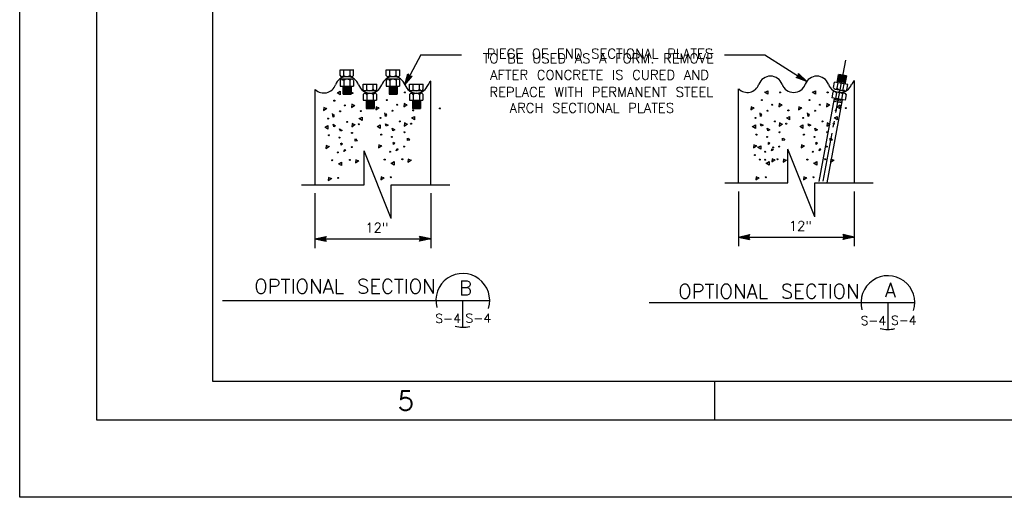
# Model space of a CAD drawing. Extents: x -18.3 to 23.7, y -15.8 to 14.2.
# Tile 1 of 19: x -18.3 to -5.6, y -15.8 to -9.6. Entities that reach past the tile are written whole.
import ezdxf
from ezdxf.enums import TextEntityAlignment as Align

# ---------------------------------------------------------------- set-up
doc = ezdxf.new("R2010")
doc.units = 0
doc.header["$MEASUREMENT"] = 0
doc.layers.add('01', color=7, linetype='CONTINUOUS')
doc.layers.add('02', color=7, linetype='CONTINUOUS')
doc.styles.add('TXT_SHX', font='txt.shx')

msp = doc.modelspace()

# ---------------------------------------------------------------- linework, layer by layer
at = {"layer": '01', "color": 7, "linetype": 'CONTINUOUS'}
for p, q in [((-18.338, -15.789), (-18.338, 14.211)), ((-17.338, -14.789), (-17.338, 13.211)), ((-15.838, -14.289), (-15.838, 12.711)), ((-13.143, -10.061), (-13.35, -10.451)), ((-13.143, -10.061), (-12.614, -10.061)), ((-9.209, -10.061), (-8.687, -10.061)), ((-8.687, -10.061), (-8.145, -10.407)), ((-7.766, -10.808), (-7.64, -10.133)), ((-14.189, -10.257), (-14.011, -10.257)), ((-14.188, -10.331), (-14.188, -10.257)), ((-14.142, -10.331), (-14.142, -10.257)), ((-14.059, -10.331), (-14.059, -10.257)), ((-14.013, -10.331), (-14.013, -10.257)), ((-13.592, -10.257), (-13.414, -10.257)), ((-13.591, -10.331), (-13.591, -10.257)), ((-13.545, -10.331), (-13.545, -10.257)), ((-13.462, -10.331), (-13.462, -10.257)), ((-13.416, -10.331), (-13.416, -10.257)), ((-13.35, -10.451), (-13.31, -10.309)), ((-13.333, -10.418), (-13.306, -10.326)), ((-13.31, -10.309), (-13.289, -10.336)), ((-13.306, -10.326), (-13.293, -10.343)), ((-8.255, -10.337), (-8.25, -10.303)), ((-8.145, -10.407), (-8.25, -10.303)), ((-8.248, -10.341), (-8.245, -10.32)), ((-8.176, -10.387), (-8.245, -10.32)), ((-7.75, -10.421), (-7.732, -10.315)), ((-7.63, -10.346), (-7.733, -10.328)), ((-7.628, -10.333), (-7.731, -10.315)), ((-14.188, -10.393), (-14.188, -10.467)), ((-14.037, -10.378), (-14.166, -10.379)), ((-14.037, -10.378), (-14.166, -10.379)), ((-14.035, -10.345), (-14.165, -10.347)), ((-14.142, -10.393), (-14.142, -10.467)), ((-14.06, -10.393), (-14.06, -10.467)), ((-14.014, -10.393), (-14.014, -10.467)), ((-13.89, -10.44), (-13.712, -10.44)), ((-13.889, -10.514), (-13.889, -10.44)), ((-13.843, -10.514), (-13.843, -10.44)), ((-13.76, -10.514), (-13.76, -10.44)), ((-13.714, -10.514), (-13.714, -10.44)), ((-13.591, -10.393), (-13.591, -10.467)), ((-13.44, -10.378), (-13.569, -10.379)), ((-13.44, -10.378), (-13.569, -10.379)), ((-13.438, -10.345), (-13.568, -10.347)), ((-13.545, -10.393), (-13.545, -10.467)), ((-13.463, -10.393), (-13.463, -10.467)), ((-13.417, -10.393), (-13.417, -10.467)), ((-13.35, -10.451), (-13.255, -10.338)), ((-13.333, -10.418), (-13.271, -10.345)), ((-13.316, -10.387), (-13.304, -10.342)), ((-13.316, -10.387), (-13.287, -10.351)), ((-13.304, -10.342), (-13.297, -10.35)), ((-13.297, -10.35), (-13.287, -10.351)), ((-13.293, -10.343), (-13.271, -10.345)), ((-13.29, -10.44), (-13.112, -10.44)), ((-13.289, -10.336), (-13.255, -10.338)), ((-13.289, -10.514), (-13.289, -10.44)), ((-13.243, -10.514), (-13.243, -10.44)), ((-13.16, -10.514), (-13.16, -10.44)), ((-13.114, -10.514), (-13.114, -10.44)), ((-13.013, -11.743), (-13.013, -10.401)), ((-8.283, -10.356), (-8.255, -10.337)), ((-8.145, -10.407), (-8.283, -10.356)), ((-8.266, -10.353), (-8.248, -10.341)), ((-8.176, -10.387), (-8.266, -10.353)), ((-8.25, -10.352), (-8.241, -10.346)), ((-8.207, -10.368), (-8.25, -10.352)), ((-8.241, -10.346), (-8.24, -10.336)), ((-8.207, -10.368), (-8.24, -10.336)), ((-7.798, -10.486), (-7.785, -10.415)), ((-7.611, -10.446), (-7.785, -10.415)), ((-7.751, -10.494), (-7.738, -10.423)), ((-7.644, -10.425), (-7.747, -10.407)), ((-7.642, -10.413), (-7.745, -10.395)), ((-7.639, -10.398), (-7.742, -10.38)), ((-7.637, -10.385), (-7.74, -10.367)), ((-7.635, -10.373), (-7.738, -10.355)), ((-7.632, -10.36), (-7.735, -10.342)), ((-7.671, -10.508), (-7.658, -10.438)), ((-7.647, -10.44), (-7.627, -10.335)), ((-7.624, -10.517), (-7.611, -10.446)), ((-7.528, -11.712), (-7.528, -10.394)), ((-14.513, -11.743), (-14.513, -10.51)), ((-14.188, -10.467), (-14.014, -10.467)), ((-14.151, -10.469), (-14.151, -10.572)), ((-14.15, -10.479), (-14.045, -10.479)), ((-14.15, -10.493), (-14.045, -10.493)), ((-14.15, -10.507), (-14.045, -10.507)), ((-14.15, -10.52), (-14.045, -10.52)), ((-14.15, -10.534), (-14.045, -10.534)), ((-14.15, -10.547), (-14.045, -10.547)), ((-14.15, -10.56), (-14.045, -10.56)), ((-14.15, -10.573), (-14.045, -10.573)), ((-14.047, -10.469), (-14.047, -10.572)), ((-13.889, -10.576), (-13.889, -10.65)), ((-13.738, -10.561), (-13.867, -10.562)), ((-13.738, -10.561), (-13.867, -10.562)), ((-13.736, -10.528), (-13.866, -10.53)), ((-13.843, -10.576), (-13.843, -10.65)), ((-13.761, -10.576), (-13.761, -10.65)), ((-13.715, -10.576), (-13.715, -10.65)), ((-13.591, -10.467), (-13.417, -10.467)), ((-13.554, -10.469), (-13.554, -10.572)), ((-13.553, -10.479), (-13.448, -10.479)), ((-13.553, -10.493), (-13.448, -10.493)), ((-13.553, -10.507), (-13.448, -10.507)), ((-13.553, -10.52), (-13.448, -10.52)), ((-13.553, -10.534), (-13.448, -10.534)), ((-13.553, -10.547), (-13.448, -10.547)), ((-13.553, -10.56), (-13.448, -10.56)), ((-13.553, -10.573), (-13.448, -10.573)), ((-13.45, -10.469), (-13.45, -10.572)), ((-13.289, -10.576), (-13.289, -10.65)), ((-13.138, -10.561), (-13.267, -10.562)), ((-13.138, -10.561), (-13.267, -10.562)), ((-13.136, -10.528), (-13.266, -10.53)), ((-13.243, -10.576), (-13.243, -10.65)), ((-13.161, -10.576), (-13.161, -10.65)), ((-13.115, -10.576), (-13.115, -10.65)), ((-9.028, -11.712), (-9.028, -10.503)), ((-7.809, -10.546), (-7.822, -10.619)), ((-7.782, -10.535), (-7.655, -10.557)), ((-7.777, -10.505), (-7.65, -10.527)), ((-7.777, -10.505), (-7.65, -10.527)), ((-7.761, -10.554), (-7.774, -10.628)), ((-7.682, -10.568), (-7.695, -10.642)), ((-7.634, -10.576), (-7.647, -10.65)), ((-13.889, -10.65), (-13.715, -10.65)), ((-13.852, -10.652), (-13.852, -10.755)), ((-13.851, -10.662), (-13.746, -10.662)), ((-13.851, -10.676), (-13.746, -10.676)), ((-13.851, -10.69), (-13.746, -10.69)), ((-13.851, -10.703), (-13.746, -10.703)), ((-13.748, -10.652), (-13.748, -10.755)), ((-13.289, -10.65), (-13.115, -10.65)), ((-13.252, -10.652), (-13.252, -10.755)), ((-13.251, -10.662), (-13.146, -10.662)), ((-13.251, -10.676), (-13.146, -10.676)), ((-13.251, -10.69), (-13.146, -10.69)), ((-13.251, -10.703), (-13.146, -10.703)), ((-13.148, -10.652), (-13.148, -10.755)), ((-7.986, -11.702), (-7.786, -10.626)), ((-7.881, -11.717), (-7.683, -10.644)), ((-7.647, -10.65), (-7.822, -10.619)), ((-7.69, -10.682), (-7.793, -10.664)), ((-7.686, -10.665), (-7.79, -10.646)), ((-7.684, -10.65), (-7.787, -10.632)), ((-13.851, -10.717), (-13.746, -10.717)), ((-13.851, -10.73), (-13.746, -10.73)), ((-13.851, -10.743), (-13.746, -10.743)), ((-13.851, -10.756), (-13.746, -10.756)), ((-13.251, -10.717), (-13.146, -10.717)), ((-13.251, -10.73), (-13.146, -10.73)), ((-13.251, -10.743), (-13.146, -10.743)), ((-13.251, -10.756), (-13.146, -10.756)), ((-7.801, -11), (-7.786, -10.921)), ((-7.931, -11.698), (-7.815, -11.076)), ((-13.875, -11.743), (-13.875, -11.305)), ((-13.526, -12.181), (-13.875, -11.305)), ((-8.39, -11.719), (-8.39, -11.281)), ((-8.041, -12.157), (-8.39, -11.281)), ((-9.205, -11.719), (-8.39, -11.719)), ((-8.041, -12.157), (-8.041, -11.719)), ((-8.041, -11.719), (-7.284, -11.719)), ((-14.69, -11.743), (-13.875, -11.743)), ((-14.514, -11.853), (-14.514, -12.564)), ((-13.526, -12.181), (-13.526, -11.743)), ((-13.526, -11.743), (-12.769, -11.743)), ((-13.014, -11.853), (-13.014, -12.564)), ((-9.029, -11.829), (-9.029, -12.54)), ((-7.529, -11.829), (-7.529, -12.54)), ((-14.514, -12.444), (-14.37, -12.413)), ((-14.514, -12.444), (-13.014, -12.444)), ((-14.514, -12.444), (-14.37, -12.475)), ((-14.477, -12.444), (-14.383, -12.424)), ((-14.477, -12.444), (-14.383, -12.464)), ((-14.441, -12.444), (-14.396, -12.434)), ((-14.441, -12.444), (-14.396, -12.453)), ((-14.396, -12.434), (-14.4, -12.444)), ((-14.4, -12.444), (-14.396, -12.453)), ((-14.383, -12.424), (-14.392, -12.444)), ((-14.392, -12.444), (-14.383, -12.464)), ((-14.37, -12.413), (-14.384, -12.444)), ((-14.384, -12.444), (-14.37, -12.475)), ((-13.014, -12.444), (-13.158, -12.413)), ((-13.144, -12.444), (-13.158, -12.413)), ((-13.014, -12.444), (-13.158, -12.475)), ((-13.158, -12.475), (-13.144, -12.444)), ((-13.051, -12.444), (-13.145, -12.424)), ((-13.136, -12.444), (-13.145, -12.424)), ((-13.051, -12.444), (-13.145, -12.464)), ((-13.145, -12.464), (-13.136, -12.444)), ((-13.087, -12.444), (-13.132, -12.435)), ((-13.128, -12.444), (-13.132, -12.435)), ((-13.087, -12.444), (-13.132, -12.454)), ((-13.132, -12.454), (-13.128, -12.444)), ((-9.029, -12.42), (-8.885, -12.389)), ((-9.029, -12.42), (-7.529, -12.42)), ((-9.029, -12.42), (-8.885, -12.451)), ((-8.992, -12.42), (-8.898, -12.4)), ((-8.992, -12.42), (-8.898, -12.44)), ((-8.956, -12.42), (-8.911, -12.41)), ((-8.956, -12.42), (-8.911, -12.429)), ((-8.911, -12.41), (-8.915, -12.42)), ((-8.915, -12.42), (-8.911, -12.429)), ((-8.898, -12.4), (-8.907, -12.42)), ((-8.907, -12.42), (-8.898, -12.44)), ((-8.885, -12.389), (-8.899, -12.42)), ((-8.899, -12.42), (-8.885, -12.451)), ((-7.529, -12.42), (-7.673, -12.389)), ((-7.659, -12.42), (-7.673, -12.389)), ((-7.529, -12.42), (-7.673, -12.451)), ((-7.673, -12.451), (-7.659, -12.42)), ((-7.566, -12.42), (-7.66, -12.4)), ((-7.651, -12.42), (-7.66, -12.4)), ((-7.566, -12.42), (-7.66, -12.44)), ((-7.66, -12.44), (-7.651, -12.42)), ((-7.602, -12.42), (-7.647, -12.411)), ((-7.643, -12.42), (-7.647, -12.411)), ((-7.602, -12.42), (-7.647, -12.43)), ((-7.647, -12.43), (-7.643, -12.42)), ((-15.713, -13.241), (-12.251, -13.241)), ((-12.603, -13.241), (-12.603, -13.59)), ((-10.184, -13.269), (-6.746, -13.269)), ((-7.095, -13.269), (-7.095, -13.618)), ((22.162, -14.289), (-15.838, -14.289)), ((-9.338, -14.289), (-9.338, -14.789)), ((22.662, -14.789), (-17.338, -14.789)), ((23.662, -15.789), (-18.338, -15.789))]:
    msp.add_line(p, q, dxfattribs=at)
for centre, radius, start, end in [((-14.036, -10.318), 0.0253, 205.1602, 336.4829), ((-13.439, -10.318), 0.0253, 205.1602, 336.4829), ((-14.399, -10.396), 0.16, 226.5769, 339.984), ((-14.099, -10.505), 0.16, 20.016, 159.984), ((-14.165, -10.403), 0.0253, 25.1602, 156.4829), ((-14.164, -10.32), 0.0253, 205.1602, 336.4829), ((-14.1, -10.441), 0.0643, 51.0772, 130.5659), ((-14.101, -10.28), 0.0643, 231.0772, 310.5659), ((-14.036, -10.401), 0.0253, 25.1602, 156.4829), ((-13.799, -10.396), 0.16, 200.016, 339.984), ((-13.499, -10.505), 0.16, 20.016, 159.984), ((-13.568, -10.403), 0.0253, 25.1602, 156.4829), ((-13.567, -10.32), 0.0253, 205.1602, 336.4829), ((-13.503, -10.441), 0.0643, 51.0772, 130.5659), ((-13.504, -10.28), 0.0643, 231.0772, 310.5659), ((-13.439, -10.401), 0.0253, 25.1602, 156.4829), ((-13.199, -10.396), 0.16, 200.016, 339.984), ((-12.898, -10.51), 0.16, 136.9899, 159.984), ((-8.914, -10.389), 0.16, 225.5312, 339.984), ((-8.614, -10.498), 0.16, 20.016, 159.984), ((-8.314, -10.389), 0.16, 200.016, 339.984), ((-8.014, -10.498), 0.16, 20.016, 159.984), ((-7.714, -10.389), 0.16, 200.016, 339.984), ((-7.413, -10.503), 0.16, 136.9899, 159.984), ((-13.866, -10.586), 0.0253, 25.1602, 156.4829), ((-13.865, -10.503), 0.0253, 205.1602, 336.4829), ((-13.801, -10.624), 0.0643, 51.0772, 130.5659), ((-13.802, -10.463), 0.0643, 231.0772, 310.5659), ((-13.737, -10.501), 0.0253, 205.1602, 336.4829), ((-13.737, -10.584), 0.0253, 25.1602, 156.4829), ((-13.266, -10.586), 0.0253, 25.1602, 156.4829), ((-13.265, -10.503), 0.0253, 205.1602, 336.4829), ((-13.201, -10.624), 0.0643, 51.0772, 130.5659), ((-13.202, -10.463), 0.0643, 231.0772, 310.5659), ((-13.137, -10.501), 0.0253, 205.1602, 336.4829), ((-13.137, -10.584), 0.0253, 25.1602, 156.4829), ((-7.786, -10.561), 0.0253, 14.3387, 145.6613), ((-7.772, -10.481), 0.0253, 194.3387, 325.6613), ((-7.73, -10.61), 0.0643, 40.2557, 119.7444), ((-7.702, -10.454), 0.0643, 220.2556, 299.7444), ((-7.66, -10.583), 0.0253, 14.3387, 145.6613), ((-7.646, -10.503), 0.0253, 194.3387, 325.6613), ((-12.599, -13.24), 0.348, 342.7089, 195.2686), ((-7.094, -13.269), 0.348, 342.7089, 195.2686), ((-12.599, -13.24), 0.348, 253.4742, 284.9216), ((-7.094, -13.269), 0.348, 253.4742, 284.9216)]:
    msp.add_arc(centre, radius, start, end, dxfattribs=at)
at = {"layer": '02', "color": 7, "linetype": 'CONTINUOUS'}
for p, q in [((-13.987, -11.15), (-13.967, -11.173)), ((-13.308, -11.142), (-13.288, -11.165)), ((-8.45, -11.142), (-8.43, -11.165)), ((-7.834, -11.142), (-7.814, -11.165))]:
    msp.add_line(p, q, dxfattribs=at)
for points in [[(-14.22, -10.554), (-14.186, -10.534), (-14.186, -10.578), (-14.227, -10.554)], [(-13.541, -10.546), (-13.507, -10.526), (-13.507, -10.57), (-13.548, -10.546)], [(-8.683, -10.546), (-8.649, -10.526), (-8.649, -10.57), (-8.69, -10.546)], [(-8.067, -10.546), (-8.033, -10.526), (-8.033, -10.57), (-8.074, -10.546)], [(-13.998, -10.722), (-14.038, -10.702), (-14.042, -10.743), (-13.998, -10.712)], [(-13.319, -10.714), (-13.359, -10.694), (-13.363, -10.735), (-13.319, -10.704)], [(-8.461, -10.714), (-8.501, -10.694), (-8.505, -10.735), (-8.461, -10.704)], [(-7.845, -10.714), (-7.885, -10.694), (-7.889, -10.735), (-7.845, -10.704)], [(-14.361, -10.762), (-14.401, -10.742), (-14.405, -10.783), (-14.361, -10.752)], [(-14.28, -10.83), (-14.267, -10.85), (-14.28, -10.867), (-14.287, -10.82)], [(-13.682, -10.754), (-13.722, -10.734), (-13.726, -10.775), (-13.682, -10.744)], [(-13.601, -10.822), (-13.588, -10.842), (-13.601, -10.859), (-13.608, -10.812)], [(-8.824, -10.754), (-8.864, -10.734), (-8.868, -10.775), (-8.824, -10.744)], [(-8.743, -10.822), (-8.73, -10.842), (-8.743, -10.859), (-8.75, -10.812)], [(-8.208, -10.754), (-8.248, -10.734), (-8.252, -10.775), (-8.208, -10.744)], [(-8.127, -10.822), (-8.114, -10.842), (-8.127, -10.859), (-8.134, -10.812)], [(-7.758, -10.735), (-7.718, -10.755), (-7.714, -10.714), (-7.758, -10.745)], [(-13.994, -10.971), (-14.034, -10.951), (-14.038, -10.992), (-13.994, -10.961)], [(-13.937, -10.887), (-13.903, -10.867), (-13.903, -10.911), (-13.944, -10.887)], [(-13.315, -10.963), (-13.355, -10.943), (-13.359, -10.984), (-13.315, -10.953)], [(-13.258, -10.879), (-13.224, -10.859), (-13.224, -10.903), (-13.265, -10.879)], [(-8.457, -10.963), (-8.497, -10.943), (-8.501, -10.984), (-8.457, -10.953)], [(-8.4, -10.879), (-8.366, -10.859), (-8.366, -10.903), (-8.407, -10.879)], [(-7.841, -10.963), (-7.881, -10.943), (-7.885, -10.984), (-7.841, -10.953)], [(-7.784, -10.879), (-7.75, -10.859), (-7.75, -10.903), (-7.791, -10.879)], [(-14.381, -10.998), (-14.347, -10.978), (-14.347, -11.022), (-14.388, -10.998)], [(-13.702, -10.99), (-13.668, -10.97), (-13.668, -11.014), (-13.709, -10.99)], [(-8.844, -10.99), (-8.81, -10.97), (-8.81, -11.014), (-8.851, -10.99)], [(-8.228, -10.99), (-8.194, -10.97), (-8.194, -11.014), (-8.235, -10.99)], [(-14.176, -11.2), (-14.159, -11.214), (-14.176, -11.231), (-14.179, -11.204)], [(-13.964, -11.173), (-13.994, -11.18), (-13.994, -11.15)], [(-13.497, -11.192), (-13.48, -11.206), (-13.497, -11.223), (-13.5, -11.196)], [(-13.285, -11.165), (-13.315, -11.172), (-13.315, -11.142)], [(-8.639, -11.192), (-8.622, -11.206), (-8.639, -11.223), (-8.642, -11.196)], [(-8.427, -11.165), (-8.457, -11.172), (-8.457, -11.142)], [(-8.023, -11.192), (-8.006, -11.206), (-8.023, -11.223), (-8.026, -11.196)], [(-7.811, -11.165), (-7.841, -11.172), (-7.841, -11.142)], [(-14.327, -11.254), (-14.367, -11.234), (-14.371, -11.275), (-14.327, -11.244)], [(-14.125, -11.281), (-14.118, -11.301), (-14.139, -11.311), (-14.129, -11.281)], [(-13.648, -11.246), (-13.688, -11.226), (-13.692, -11.267), (-13.648, -11.236)], [(-13.446, -11.273), (-13.439, -11.293), (-13.46, -11.303), (-13.45, -11.273)], [(-8.79, -11.246), (-8.83, -11.226), (-8.834, -11.267), (-8.79, -11.236)], [(-8.774, -11.258), (-8.74, -11.238), (-8.74, -11.282), (-8.781, -11.258)], [(-8.588, -11.273), (-8.581, -11.293), (-8.602, -11.303), (-8.592, -11.273)], [(-8.174, -11.246), (-8.214, -11.226), (-8.218, -11.267), (-8.174, -11.236)], [(-7.972, -11.273), (-7.965, -11.293), (-7.986, -11.303), (-7.976, -11.273)], [(-14.203, -11.472), (-14.169, -11.452), (-14.169, -11.496), (-14.21, -11.472)], [(-13.944, -11.439), (-13.984, -11.419), (-13.988, -11.46), (-13.944, -11.429)], [(-13.524, -11.464), (-13.49, -11.444), (-13.49, -11.488), (-13.531, -11.464)], [(-13.265, -11.431), (-13.305, -11.411), (-13.309, -11.452), (-13.265, -11.421)], [(-8.666, -11.464), (-8.632, -11.444), (-8.632, -11.488), (-8.673, -11.464)], [(-8.552, -11.426), (-8.592, -11.406), (-8.596, -11.447), (-8.552, -11.416)], [(-8.407, -11.431), (-8.447, -11.411), (-8.451, -11.452), (-8.407, -11.421)], [(-8.05, -11.464), (-8.016, -11.444), (-8.016, -11.488), (-8.057, -11.464)], [(-7.791, -11.431), (-7.831, -11.411), (-7.835, -11.452), (-7.791, -11.421)], [(-14.297, -11.668), (-14.337, -11.648), (-14.341, -11.689), (-14.297, -11.658)], [(-13.618, -11.66), (-13.658, -11.64), (-13.662, -11.681), (-13.618, -11.65)], [(-8.76, -11.66), (-8.8, -11.64), (-8.804, -11.681), (-8.76, -11.65)], [(-8.144, -11.66), (-8.184, -11.64), (-8.188, -11.681), (-8.144, -11.65)]]:
    msp.add_lwpolyline(points, dxfattribs=at)
for points in [[(-14.28, -10.961), (-14.246, -10.981), (-14.27, -10.992)], [(-13.601, -10.953), (-13.567, -10.973), (-13.591, -10.984)], [(-8.743, -10.953), (-8.709, -10.973), (-8.733, -10.984)], [(-8.127, -10.953), (-8.093, -10.973), (-8.117, -10.984)], [(-14.194, -11.021), (-14.16, -11.041), (-14.184, -11.052)], [(-13.515, -11.013), (-13.481, -11.033), (-13.505, -11.044)], [(-8.657, -11.013), (-8.623, -11.033), (-8.647, -11.044)], [(-8.041, -11.013), (-8.007, -11.033), (-8.031, -11.044)]]:
    msp.add_lwpolyline(points, close=True, dxfattribs=at)
for centre in [(-14.027, -10.557), (-13.348, -10.549), (-8.49, -10.549), (-7.874, -10.549), (-14.263, -10.655), (-14.128, -10.716), (-13.584, -10.647), (-13.449, -10.708), (-8.726, -10.647), (-8.591, -10.708), (-8.11, -10.647), (-7.975, -10.708), (-14.189, -10.793), (-13.92, -10.79), (-13.51, -10.785), (-13.241, -10.782), (-12.896, -10.755), (-8.652, -10.785), (-8.383, -10.782), (-8.036, -10.785), (-7.767, -10.782), (-7.64, -10.752), (-14.344, -10.887), (-14.095, -10.931), (-13.947, -10.961), (-13.665, -10.879), (-13.416, -10.923), (-13.268, -10.953), (-8.807, -10.879), (-8.558, -10.923), (-8.41, -10.953), (-8.191, -10.879), (-7.942, -10.923), (-7.794, -10.953), (-14.034, -11.072), (-13.655, -11.095), (-13.355, -11.064), (-8.797, -11.095), (-8.497, -11.064), (-8.181, -11.095), (-7.881, -11.064), (-14.334, -11.103), (-14.196, -11.133), (-13.517, -11.125), (-8.659, -11.125), (-8.043, -11.125), (-14.219, -11.325), (-14.038, -11.257), (-13.54, -11.317), (-13.359, -11.249), (-8.682, -11.317), (-8.581, -11.261), (-8.501, -11.249), (-8.066, -11.317), (-7.885, -11.249), (-14.29, -11.426), (-14.061, -11.422), (-13.611, -11.418), (-13.382, -11.414), (-8.817, -11.359), (-8.753, -11.418), (-8.682, -11.42), (-8.524, -11.414), (-8.137, -11.418), (-7.908, -11.414), (-14.212, -11.655), (-13.533, -11.647), (-8.675, -11.647), (-8.059, -11.647)]:
    msp.add_circle(centre, 0.0065, dxfattribs=at)

# ---------------------------------------------------------------- texts
at = {"layer": '01', "color": 7, "linetype": 'CONTINUOUS', "style": 'TXT_SHX'}
for s, height, p in [('PIECE OF END SECTIONAL PLATES', 0.125, (-10.823, -10.109)), ('TO BE USED AS A FORM. REMOVE', 0.125, (-10.844, -10.171)), ('AFTER CONCRETE IS CURED AND', 0.125, (-10.828, -10.384)), ('REPLACE WITH PERMANENT STEEL', 0.125, (-10.805, -10.606)), ('ARCH SECTIONAL PLATES', 0.125, (-10.928, -10.811)), ('12"', 0.125, (-13.712, -12.363)), ('12"', 0.125, (-8.227, -12.339)), ('OPTIONAL SECTION', 0.186, (-8.635, -13.216)), ('5', 0.25, (-13.337, -14.664))]:
    msp.add_text(s, height=height, dxfattribs=at).set_placement(p, align=Align.CENTER)
for s, height, width, p in [('OPTIONAL SECTION', 0.187, 0.995, (-14.125, -13.151)), ('B', 0.186, 1.005, (-12.563, -13.172)), ('A', 0.186, 1.005, (-7.062, -13.2)), ('S-4', 0.115, 1.026, (-12.789, -13.531)), ('S-4', 0.116, 1.017, (-12.398, -13.528)), ('S-4', 0.115, 1.009, (-7.281, -13.559)), ('S-4', 0.117, 0.991, (-6.888, -13.557))]:
    msp.add_text(s, height=height, dxfattribs=dict(at, width=width)).set_placement(p, align=Align.CENTER)

doc.saveas('drawing.dxf')
